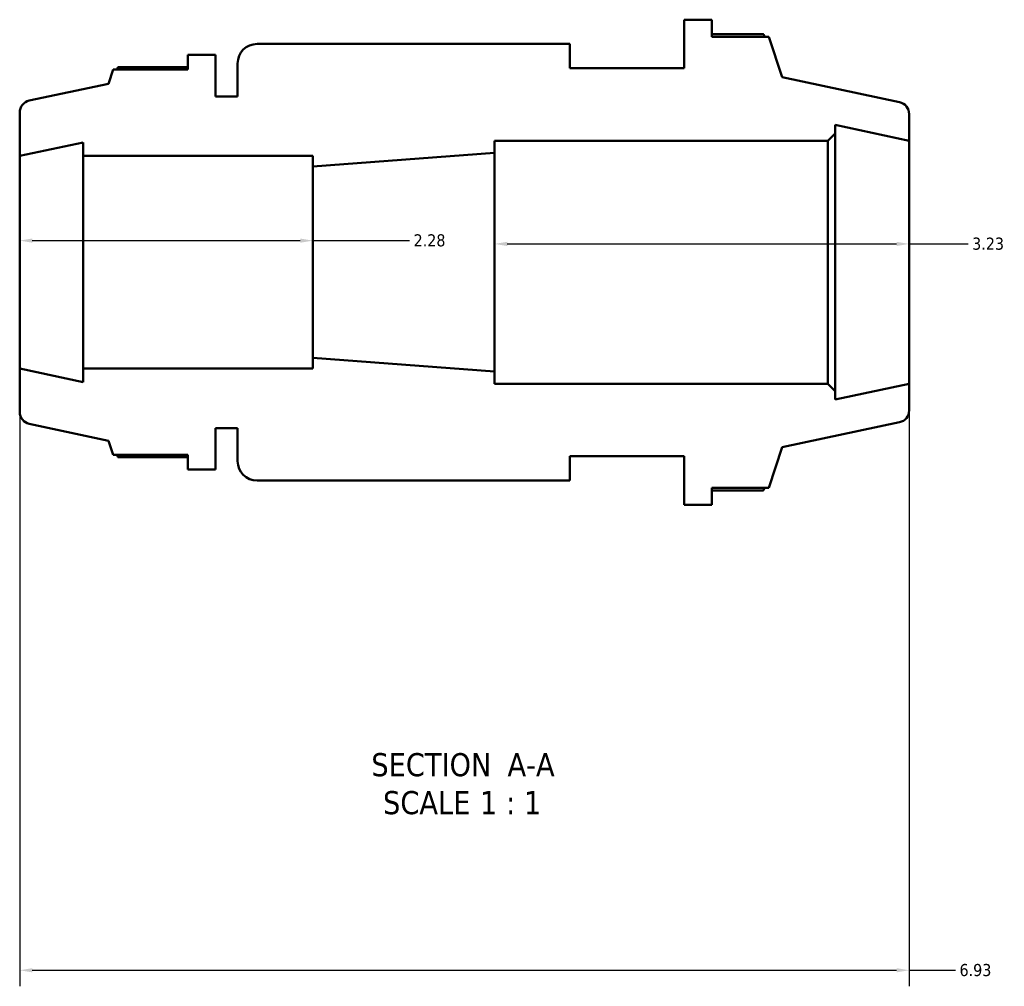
# Model space of a CAD drawing. Header units: inches. Extents: x -3.5 to 52.7, y -14.1 to 34.
# Tile 3 of 8: x 17.5 to 25.2, y -14.1 to -6.6. Entities that reach past the tile are written whole.
import ezdxf

# ---------------------------------------------------------------- set-up
doc = ezdxf.new("R2010")
doc.units = ezdxf.units.IN
doc.header["$MEASUREMENT"] = 0
for name, color, linetype, lineweight in [('Dimension (ANSI)', 7, 'Continuous', 25), ('Symbol (ANSI)', 7, 'Continuous', 25), ('Visible (ANSI)', 7, 'Continuous', 50)]:
    doc.layers.add(name, color=color, linetype=linetype, lineweight=lineweight)
doc.styles.add('Label Text (ANSI)', font='tahoma.ttf')
doc.styles.add('Note Text (ANSI)', font='tahoma.ttf')
doc.dimstyles.new('Default (ANSI)', dxfattribs={"dimtxt": 0.094488, "dimasz": 0.098425, "dimexe": 0.125, "dimexo": 0.0625, "dimgap": 0.031496, "dimtad": 0, "dimtih": 1, "dimtoh": 1, "dimrnd": 1e-08, "dimzin": 4, "dimdsep": 46, "dimtxsty": 'Note Text (ANSI)', "dimcen": 0.09, "dimdle": 0.393701, "dimclrd": 256, "dimclre": 256, "dimclrt": 5, "dimadec": 0, "dimazin": 1, "dimtfac": 1, "dimtofl": 0, "dimtmove": 0, "dimatfit": 3, "dimfxl": 1, "dimtolj": 1, "dimtzin": 4, "dimlwd": -1, "dimlwe": -1, "dimarcsym": 0})

# ---------------------------------------------------------------- blocks, each defined once
blk = doc.blocks.new('*D7')
at = {"layer": 'Defpoints', "color": 0, "transparency": 16777216}
for p in [(17.5482, -9.2796), (24.4774, -9.3977), (24.4774, -13.968)]:
    blk.add_point(p, dxfattribs=at)
at = {"layer": 'Dimension (ANSI)', "transparency": 16777216}
for p, q in [((17.5482, -9.3421), (17.5482, -14.093)), ((24.4774, -9.4602), (24.4774, -14.093)), ((17.6467, -13.968), (24.3789, -13.968)), ((24.4774, -13.968), (24.838, -13.968))]:
    blk.add_line(p, q, dxfattribs=at)
for points in [[(17.6467, -13.9516), (17.6467, -13.9844), (17.5482, -13.968)], [(24.3789, -13.9516), (24.3789, -13.9844), (24.4774, -13.968)]]:
    blk.add_solid(points, dxfattribs=at)
at = {"layer": 'Dimension (ANSI)', "color": 5, "transparency": 16777216, "insert": (24.8695, -13.9188), "char_height": 0.09449, "attachment_point": 1, "style": 'Note Text (ANSI)'}
blk.add_mtext('\\A1;6.93', dxfattribs=at)
blk = doc.blocks.new('*D8')
at = {"layer": 'Defpoints', "color": 0, "transparency": 16777216}
for p in [(19.8317, -8.2824), (17.5482, -8.4509), (19.8317, -8.4509)]:
    blk.add_point(p, dxfattribs=at)
at = {"layer": 'Dimension (ANSI)', "transparency": 16777216}
for p, q in [((17.6467, -8.2824), (19.7333, -8.2824)), ((19.8317, -8.2824), (20.5854, -8.2824))]:
    blk.add_line(p, q, dxfattribs=at)
for points in [[(17.6467, -8.266), (17.6467, -8.2988), (17.5482, -8.2824)], [(19.7333, -8.266), (19.7333, -8.2988), (19.8317, -8.2824)]]:
    blk.add_solid(points, dxfattribs=at)
at = {"layer": 'Dimension (ANSI)', "color": 5, "transparency": 16777216, "insert": (20.6169, -8.233), "char_height": 0.09449, "attachment_point": 1, "style": 'Note Text (ANSI)'}
blk.add_mtext('\\A1;2.28', dxfattribs=at)
blk = doc.blocks.new('*D9')
at = {"layer": 'Defpoints', "color": 0, "transparency": 16777216}
for p in [(24.4774, -8.308), (21.2474, -8.4509), (24.4774, -8.4509)]:
    blk.add_point(p, dxfattribs=at)
at = {"layer": 'Dimension (ANSI)', "transparency": 16777216}
for p, q in [((21.3458, -8.308), (24.3789, -8.308)), ((24.4774, -8.308), (24.9365, -8.308))]:
    blk.add_line(p, q, dxfattribs=at)
for points in [[(21.3458, -8.2916), (21.3458, -8.3244), (21.2474, -8.308)], [(24.3789, -8.2916), (24.3789, -8.3244), (24.4774, -8.308)]]:
    blk.add_solid(points, dxfattribs=at)
at = {"layer": 'Dimension (ANSI)', "color": 5, "transparency": 16777216, "insert": (24.968, -8.2588), "char_height": 0.09449, "attachment_point": 1, "style": 'Note Text (ANSI)'}
blk.add_mtext('\\A1;3.23', dxfattribs=at)

msp = doc.modelspace()

# ---------------------------------------------------------------- linework, layer by layer
at = {"layer": 'Visible (ANSI)'}
for p, q in [((22.9406, -6.5609), (22.7253, -6.5609)), ((22.7253, -6.5609), (22.7253, -6.9389)), ((22.9406, -6.6932), (22.9406, -6.5609)), ((23.3417, -6.6725), (22.9406, -6.6725)), ((23.3847, -6.6932), (22.9406, -6.6932)), ((23.4875, -7.0095), (23.3847, -6.6932)), ((21.8332, -6.7499), (19.3971, -6.7499)), ((21.8332, -6.9389), (21.8332, -6.7499)), ((19.0726, -6.8359), (18.8573, -6.8359)), ((18.8573, -6.8359), (18.8573, -6.9489)), ((19.0726, -7.1589), (19.0726, -6.8359)), ((19.2459, -6.9011), (19.2459, -7.1589)), ((18.2774, -6.9489), (18.2411, -7.0605)), ((18.8573, -6.9489), (18.2774, -6.9489)), ((18.8573, -6.9313), (18.3141, -6.9313)), ((22.7253, -6.9389), (21.8332, -6.9389)), ((24.4024, -7.204), (23.4875, -7.0095)), ((18.2411, -7.0605), (17.6232, -7.1918)), ((19.2459, -7.1589), (19.0726, -7.1589)), ((17.5482, -7.2844), (17.5482, -7.6221)), ((24.4774, -7.504), (24.4774, -7.2966)), ((23.8999, -7.4472), (23.8999, -7.3813)), ((23.8999, -7.3813), (24.4774, -7.504)), ((21.2474, -7.5987), (21.2474, -7.504)), ((21.2474, -7.504), (23.8431, -7.504)), ((23.8431, -7.504), (23.8999, -7.4472)), ((23.8431, -7.504), (23.8431, -9.3977)), ((23.8999, -9.4545), (23.8999, -7.4472)), ((24.4774, -9.3977), (24.4774, -7.504)), ((17.5482, -7.6221), (18.0432, -7.5169)), ((18.0432, -7.5169), (18.0432, -7.6221)), ((17.5482, -9.2796), (17.5482, -7.6221)), ((18.0432, -7.6221), (19.8317, -7.6221)), ((18.0432, -9.2796), (18.0432, -7.6221)), ((19.8317, -7.705), (21.2474, -7.5987)), ((19.8317, -7.6221), (19.8317, -7.705)), ((21.2474, -9.303), (21.2474, -7.5987)), ((19.8317, -9.1967), (19.8317, -7.705)), ((21.2474, -9.303), (19.8317, -9.1967)), ((19.8317, -9.1967), (19.8317, -9.2796)), ((18.0432, -9.3848), (17.5482, -9.2796)), ((17.5482, -9.2796), (17.5482, -9.6173)), ((19.8317, -9.2796), (18.0432, -9.2796)), ((18.0432, -9.2796), (18.0432, -9.3848)), ((21.2474, -9.3977), (21.2474, -9.303)), ((23.8431, -9.3977), (21.2474, -9.3977)), ((23.8999, -9.4545), (23.8431, -9.3977)), ((24.4774, -9.3977), (23.8999, -9.5204)), ((24.4774, -9.6051), (24.4774, -9.3977)), ((23.8999, -9.5204), (23.8999, -9.4545)), ((17.6232, -9.7099), (18.2411, -9.8413)), ((23.4875, -9.8922), (24.4024, -9.6977)), ((19.0726, -10.0659), (19.0726, -9.7429)), ((19.0726, -9.7429), (19.2459, -9.7429)), ((19.2459, -9.7429), (19.2459, -10.0007)), ((18.2411, -9.8413), (18.2774, -9.9528)), ((23.3847, -10.2086), (23.4875, -9.8922)), ((18.2774, -9.9528), (18.8573, -9.9528)), ((18.3141, -9.9705), (18.8573, -9.9705)), ((18.8573, -9.9528), (18.8573, -10.0659)), ((21.8332, -10.1519), (21.8332, -9.9629)), ((21.8332, -9.9629), (22.7253, -9.9629)), ((22.7253, -9.9629), (22.7253, -10.3409)), ((18.8573, -10.0659), (19.0726, -10.0659)), ((19.3971, -10.1519), (21.8332, -10.1519)), ((22.9406, -10.3409), (22.9406, -10.2086)), ((22.9406, -10.2086), (23.3847, -10.2086)), ((22.9406, -10.2292), (23.3417, -10.2292)), ((22.7253, -10.3409), (22.9406, -10.3409))]:
    msp.add_line(p, q, dxfattribs=at)
for centre, radius, start, end in [((19.3971, -6.9011), 0.1512, 90, 180), ((17.6429, -7.2844), 0.0947, 102, 180), ((24.3827, -7.2966), 0.0947, 0, 78), ((17.6429, -9.6173), 0.0947, 180, 258), ((24.3827, -9.6051), 0.0947, 282, 0), ((19.3971, -10.0007), 0.1512, 180, 270)]:
    msp.add_arc(centre, radius, start, end, dxfattribs=at)
for points, weights in [([(23.3524, -6.6932), (23.3471, -6.6829), (23.3417, -6.6725)], [1.00261301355, 1.00137983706, 1]), ([(18.3141, -6.9313), (18.3095, -6.9402), (18.305, -6.9489)], [1, 1.0006803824, 1.00121287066]), ([(18.305, -9.9528), (18.3095, -9.9616), (18.3141, -9.9705)], [1.00121287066, 1.0006803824, 1]), ([(23.3417, -10.2292), (23.3471, -10.2188), (23.3524, -10.2086)], [1, 1.00137983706, 1.00261301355])]:
    msp.add_rational_spline(points, weights, degree=2, dxfattribs=at)

# ---------------------------------------------------------------- texts
at = {"layer": 'Symbol (ANSI)', "char_height": 0.18, "attachment_point": 7, "style": 'Label Text (ANSI)'}
for s, insert in [('SECTION', (20.2874, -12.4594)), (' A-A', (21.2809, -12.4556)), ('SCALE', (20.3787, -12.7551)), (' 1 : 1', (21.0665, -12.7519))]:
    msp.add_mtext(s, dxfattribs=dict(at, insert=insert))

# ---------------------------------------------------------------- dimensions: what is measured, and where the dimension line sits
at = {"layer": 'Dimension (ANSI)'}
for base, p1, p2, override, picture, middle in [((19.8317, -8.2824), (17.5482, -8.4509), (19.8317, -8.4509), {"dimgap": 0.031496, "dimtih": 0, "dimtoh": 0, "dimdec": 2, "dimse1": 1, "dimse2": 1, "dimtol": 0, "dimlim": 0, "dimtp": 0, "dimtm": 0, "dimtdec": 2, "dimatfit": 2}, '*D8', (20.7372, -8.2824)), ((24.4774, -8.308), (21.2474, -8.4509), (24.4774, -8.4509), {"dimgap": 0.031496, "dimtih": 0, "dimtoh": 0, "dimdec": 2, "dimse1": 1, "dimse2": 1, "dimtol": 0, "dimlim": 0, "dimtp": 0, "dimtm": 0, "dimtdec": 2, "dimatfit": 2}, '*D9', (25.0874, -8.308)), ((24.4774, -13.968), (17.5482, -9.2796), (24.4774, -9.3977), {"dimgap": 0.031496, "dimtih": 0, "dimtoh": 0, "dimdec": 2, "dimtol": 0, "dimlim": 0, "dimtp": 0, "dimtm": 0, "dimtdec": 2, "dimatfit": 2}, '*D7', (24.9892, -13.968))]:
    dim = msp.add_linear_dim(base=base, p1=p1, p2=p2, angle=180, dimstyle='Default (ANSI)', override=override, dxfattribs=at)
    dim.commit()
    dim.dimension.update_dxf_attribs({"geometry": picture, "text_midpoint": middle, "dimtype": 160})

doc.saveas('drawing.dxf')
